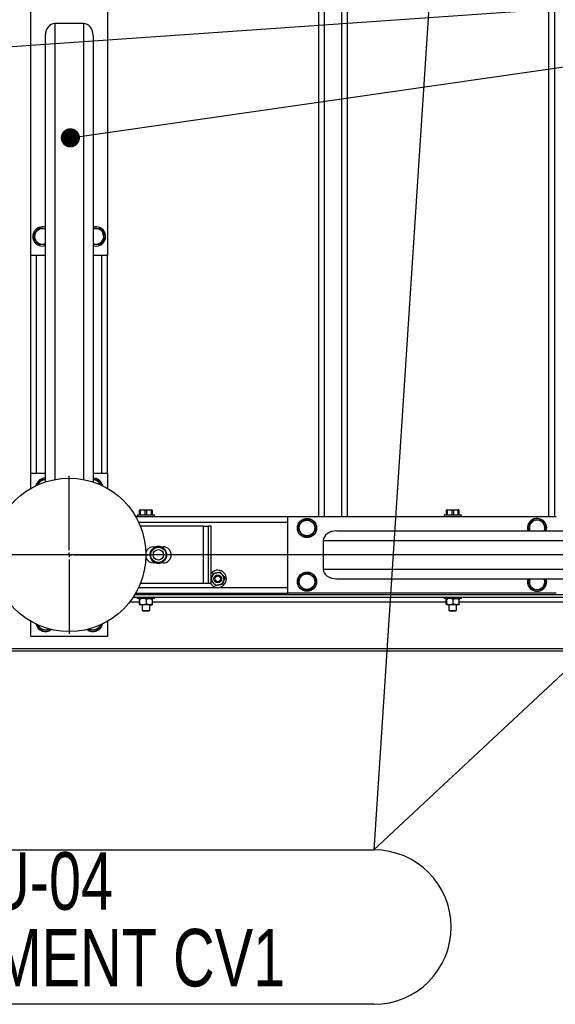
# Model space of a CAD drawing. Header units: millimetres. Extents: x 5 to 589, y 5 to 415.
# Tile 16 of 76: x 108 to 136, y 283 to 334. Entities that reach past the tile are written whole.
import ezdxf

# ---------------------------------------------------------------- set-up
doc = ezdxf.new("R2010")
doc.units = ezdxf.units.MM
doc.linetypes.add('CENTERX2', pattern=[20.32, 12.7, -2.54, 2.54, -2.54])
for name, color, linetype in [('COTES', 1, 'Continuous'), ('NOTES', 6, 'Continuous'), ('TRAIT-MIXTES', 3, 'CENTERX2')]:
    doc.layers.add(name, color=color, linetype=linetype)
doc.layers.add('TRAIT-FORT', color=4, linetype='Continuous', lineweight=25)
doc.styles.add('SLDTEXTSTYLE0', font='TXT', dxfattribs={"width": 0.75})
doc.dimstyles.new('SLDDIMSTYLE0', dxfattribs={"dimtxt": 3, "dimasz": 2, "dimexe": 0, "dimexo": 0.0625, "dimgap": 0.75, "dimtad": 1, "dimlfac": 20, "dimrnd": 1e-09, "dimzin": 12, "dimdsep": 46, "dimtxsty": 'SLDTEXTSTYLE0', "dimsah": 1, "dimcen": 0.09, "dimadec": 0, "dimazin": 3, "dimtfac": 1, "dimtofl": 0, "dimtmove": 0, "dimatfit": 3, "dimfxl": 1, "dimfrac": 2, "dimtolj": 1, "dimtzin": 12, "dimarcsym": 0})
doc.dimstyles.new('SLDDIMSTYLE2', dxfattribs={"dimtxt": 0.18, "dimasz": 1, "dimexe": 0, "dimexo": 0.0625, "dimgap": 0, "dimtad": 0, "dimtih": 1, "dimtoh": 1, "dimdec": 0, "dimrnd": 1e-09, "dimzin": 0, "dimdsep": 46, "dimtxsty": 'Standard', "dimblk1": 'DOT', "dimblk2": 'DOT', "dimsah": 1, "dimcen": 0.09, "dimadec": 0, "dimazin": 0, "dimtfac": 1, "dimtdec": 0, "dimtofl": 0, "dimtmove": 0, "dimatfit": 3, "dimldrblk": 'DOT', "dimfxl": 1, "dimfrac": 2, "dimtolj": 1, "dimtzin": 0, "dimarcsym": 0})

# ---------------------------------------------------------------- blocks, each defined once
blk = doc.blocks.new('_D_30')
at = {"layer": 'COTES', "color": 1, "transparency": 16777216}
for p, q in [((154.523, 366.453), (32.2, 366.453)), ((33.2, 306.453), (33.2, 366.453)), ((154.523, 306.453), (32.2, 306.453))]:
    blk.add_line(p, q, dxfattribs=at)
for points in [[(33.2, 366.453), (32.7, 364.453), (33.7, 364.453)], [(33.2, 306.453), (33.7, 308.453), (32.7, 308.453)]]:
    blk.add_solid(points, dxfattribs=at)
at = {"layer": 'COTES', "color": 1, "transparency": 16777216, "char_height": 3, "attachment_point": 1, "rotation": 90, "style": 'SLDTEXTSTYLE0'}
for s, insert in [('=', (29.333, 340.886)), ('1200', (29.333, 332.019)), ('=', (29.333, 329.594))]:
    blk.add_mtext(s, dxfattribs=dict(at, insert=insert))
blk = doc.blocks.new('_Dot')
at = {"color": 0, "linetype": 'ByBlock', "lineweight": -2}
blk.add_line((-0.5, 0), (-1, 0), dxfattribs=at)
at = {"color": 0, "linetype": 'ByBlock', "const_width": 0.5}
blk.add_lwpolyline([(-0.25, 0, 1), (0.25, 0, 1)], format="xyb", close=True, dxfattribs=at)
blk = doc.blocks.new('SW_NOTE_4')
at = {"layer": 'NOTES', "color": 0}
for p, q in [((0, 0), (46.667, 0)), ((46.667, -8.05), (0, -8.05))]:
    blk.add_line(p, q, dxfattribs=at)
for centre, start, end in [((0, -4.025), 90, 270), ((46.667, -4.025), 270, 90)]:
    blk.add_arc(centre, 4.025, start, end, dxfattribs=at)
at = {"layer": 'NOTES', "color": 0, "char_height": 3, "attachment_point": 2, "style": 'SLDTEXTSTYLE0'}
for s, insert in [('GRD2-FAU-04', (23.203, -0.12)), ('CONTREVENTEMENT CV1', (23.067, -4.12))]:
    blk.add_mtext(s, dxfattribs=dict(at, insert=insert))
blk = doc.blocks.new('SW_CENTERMARKSYMBOL_7')
at = {"layer": 'TRAIT-MIXTES', "color": 0}
for p, q in [((0, 0.25), (0, 4.125)), ((-0.25, 0), (-4.125, 0)), ((0, 0), (-0.125, 0)), ((0, 0), (0, 0.125)), ((0, 0), (0, -0.125)), ((0, 0), (0.125, 0)), ((0.25, 0), (4.125, 0)), ((0, -0.25), (0, -4.125))]:
    blk.add_line(p, q, dxfattribs=at)

msp = doc.modelspace()

# ---------------------------------------------------------------- linework, layer by layer
at = {"layer": 'TRAIT-FORT', "color": 4, "linetype": 'Continuous', "lineweight": 25}
for p, q in [((123.64772, 364.45271), (123.64772, 308.45276)), ((123.94775, 364.45271), (123.94775, 308.45276)), ((124.84773, 364.45271), (124.84773, 308.45276)), ((125.14776, 364.45271), (125.14776, 308.45276)), ((135.6478, 364.45271), (135.6478, 308.45276)), ((135.94774, 364.45271), (135.94774, 308.45276)), ((108.64776, 322.05273), (108.64776, 336.05277)), ((112.64776, 336.05277), (112.64776, 322.05273)), ((111.39777, 334.15629), (109.89774, 334.15629)), ((109.89774, 334.15629), (109.89774, 310.38176)), ((111.39777, 334.15629), (111.39777, 310.38176)), ((109.39773, 333.5302), (109.39773, 310.25244)), ((111.89779, 333.5302), (111.89779, 310.25244)), ((109.39773, 322.05273), (108.64776, 322.05273)), ((108.64776, 310.70277), (108.64776, 322.05273)), ((108.94778, 310.70277), (108.94778, 322.05273)), ((112.64776, 322.05273), (111.89779, 322.05273)), ((112.34773, 310.70277), (112.34773, 322.05273)), ((112.64776, 310.70277), (112.64776, 322.05273)), ((108.64776, 310.70277), (109.39773, 310.70277)), ((108.64776, 309.91684), (108.64776, 310.70277)), ((111.89779, 310.70277), (112.64776, 310.70277)), ((112.64776, 310.70277), (112.64776, 309.91684)), ((112.3668, 310.12599), (112.38721, 310.05465)), ((114.19776, 308.52772), (114.19776, 308.45276)), ((115.09774, 308.52772), (114.19776, 308.52772)), ((114.36179, 308.80276), (114.32279, 308.79227)), ((114.32279, 308.78359), (114.35626, 308.78359)), ((114.32279, 308.52772), (114.32279, 308.78359)), ((114.61423, 308.78359), (114.35626, 308.78359)), ((114.35626, 308.78359), (114.35626, 308.52772)), ((114.36179, 308.80276), (114.93371, 308.80276)), ((114.61423, 308.78359), (114.68127, 308.78359)), ((114.61423, 308.52772), (114.61423, 308.78359)), ((114.93924, 308.78359), (114.68127, 308.78359)), ((114.68127, 308.78359), (114.68127, 308.52772)), ((114.97272, 308.79227), (114.93371, 308.80276)), ((114.93924, 308.78359), (114.97272, 308.78359)), ((114.93924, 308.52772), (114.93924, 308.78359)), ((114.97272, 308.78359), (114.97272, 308.52772)), ((115.09774, 308.45276), (115.09774, 308.52772)), ((130.19775, 308.52772), (130.19775, 308.45276)), ((131.09773, 308.52772), (130.19775, 308.52772)), ((130.36178, 308.80276), (130.32277, 308.79227)), ((130.32277, 308.78359), (130.35625, 308.78359)), ((130.32277, 308.52772), (130.32277, 308.78359)), ((130.61422, 308.78359), (130.35625, 308.78359)), ((130.35625, 308.78359), (130.35625, 308.52772)), ((130.36178, 308.80276), (130.93379, 308.80276)), ((130.61422, 308.78359), (130.68126, 308.78359)), ((130.61422, 308.52772), (130.61422, 308.78359)), ((130.93923, 308.78359), (130.68126, 308.78359)), ((130.68126, 308.78359), (130.68126, 308.52772)), ((130.9728, 308.79227), (130.93379, 308.80276)), ((130.93923, 308.78359), (130.9728, 308.78359)), ((130.93923, 308.52772), (130.93923, 308.78359)), ((130.9728, 308.78359), (130.9728, 308.52772)), ((131.09773, 308.45276), (131.09773, 308.52772)), ((114.11184, 308.45276), (122.04774, 308.45276)), ((114.26852, 308.15274), (122.04774, 308.15274)), ((122.04774, 304.45277), (122.04774, 308.45276)), ((122.04774, 308.45276), (136.04778, 308.45276)), ((117.64777, 307.95275), (114.35588, 307.95275)), ((117.64777, 304.95268), (117.64777, 307.95275)), ((117.64777, 307.95275), (117.89773, 307.95275)), ((117.89773, 307.95275), (117.89773, 304.95268)), ((118.04775, 307.95275), (117.89773, 307.95275)), ((118.04775, 304.95268), (118.04775, 307.95275)), ((124.60483, 307.7027), (155.84806, 307.7027)), ((134.55718, 307.86711), (134.64578, 307.7027)), ((123.89777, 307.20269), (123.89777, 305.70275)), ((123.89777, 307.20269), (155.71874, 307.20269)), ((114.93409, 306.67206), (114.95231, 306.72261)), ((114.95231, 306.72261), (114.9526, 306.72928)), ((114.97939, 306.69066), (114.95231, 306.72261)), ((114.9526, 306.72928), (114.967, 306.72947)), ((114.98912, 306.70325), (114.967, 306.72947)), ((115.04777, 306.8772), (115.17356, 306.8772)), ((115.07848, 306.82408), (115.08086, 306.83819)), ((115.10061, 306.79795), (115.07848, 306.82408)), ((115.08086, 306.83819), (115.08754, 306.83743)), ((115.08754, 306.83743), (115.14037, 306.84725)), ((115.08754, 306.83743), (115.11462, 306.80558)), ((115.4219, 306.8772), (115.54778, 306.8772)), ((115.17356, 306.02824), (115.04777, 306.02824)), ((115.54778, 306.02824), (115.4219, 306.02824)), ((115.50792, 306.06801), (115.45518, 306.05828)), ((115.50792, 306.06801), (115.48084, 306.09995)), ((115.49485, 306.10758), (115.51707, 306.08136)), ((115.5146, 306.06724), (115.50792, 306.06801)), ((115.51707, 306.08136), (115.5146, 306.06724)), ((115.60634, 306.20219), (115.62856, 306.17606)), ((115.61616, 306.21478), (115.64325, 306.18283)), ((115.64286, 306.17615), (115.62856, 306.17606)), ((115.64325, 306.18283), (115.64286, 306.17615)), ((115.66146, 306.23337), (115.64325, 306.18283)), ((123.89777, 305.70275), (155.71874, 305.70275)), ((117.64777, 304.95268), (114.35588, 304.95268)), ((117.89773, 304.95268), (117.64777, 304.95268)), ((118.04775, 304.95268), (117.89773, 304.95268)), ((124.60483, 305.20274), (155.84806, 305.20274)), ((114.11184, 304.45277), (122.04774, 304.45277)), ((114.26852, 304.7527), (122.04774, 304.7527)), ((136.04778, 304.45277), (122.04774, 304.45277)), ((113.80962, 304.00273), (114.31144, 304.00273)), ((113.98843, 304.25269), (156.30706, 304.25269)), ((114.06749, 304.37771), (156.2281, 304.37771)), ((114.19776, 304.25269), (114.19776, 304.17773)), ((115.06332, 304.17773), (114.19776, 304.17773)), ((114.31144, 303.90297), (114.31144, 304.12747)), ((114.33538, 303.90297), (114.33538, 304.12747)), ((114.67164, 303.90297), (114.67164, 304.12747)), ((114.98407, 303.90297), (114.98407, 304.12747)), ((114.98407, 304.00273), (130.31142, 304.00273)), ((115.09774, 304.17773), (115.06332, 304.17773)), ((115.09774, 304.17773), (115.09774, 304.25269)), ((130.19775, 304.25269), (130.19775, 304.17773)), ((131.0633, 304.17773), (130.19775, 304.17773)), ((130.31142, 303.90297), (130.31142, 304.12747)), ((130.33536, 303.90297), (130.33536, 304.12747)), ((130.67172, 303.90297), (130.67172, 304.12747)), ((130.98405, 303.90297), (130.98405, 304.12747)), ((130.98405, 304.00273), (146.31141, 304.00273)), ((131.09773, 304.17773), (131.0633, 304.17773)), ((131.09773, 304.17773), (131.09773, 304.25269)), ((114.50351, 303.85272), (114.32346, 303.85272)), ((114.44772, 303.85272), (114.44772, 303.5566)), ((114.44772, 303.5566), (114.49779, 303.5277)), ((114.44772, 303.5566), (114.84779, 303.5566)), ((114.49779, 303.5277), (114.79772, 303.5277)), ((114.82785, 303.85272), (114.50351, 303.85272)), ((114.79772, 303.5277), (114.84779, 303.5566)), ((114.82785, 303.85272), (114.97205, 303.85272)), ((114.84779, 303.5566), (114.84779, 303.85272)), ((130.50349, 303.85272), (130.32344, 303.85272)), ((130.4478, 303.85272), (130.4478, 303.5566)), ((130.4478, 303.5566), (130.49777, 303.5277)), ((130.4478, 303.5566), (130.84777, 303.5566)), ((130.49777, 303.5277), (130.7978, 303.5277)), ((130.82784, 303.85272), (130.50349, 303.85272)), ((130.7978, 303.5277), (130.84777, 303.5566)), ((130.97213, 303.85272), (130.82784, 303.85272)), ((130.84777, 303.5566), (130.84777, 303.85272)), ((108.64776, 302.20276), (108.64776, 302.98859)), ((112.64776, 302.98859), (112.64776, 302.20276)), ((109.63052, 302.52072), (109.66914, 302.58328)), ((111.61693, 302.57803), (111.64001, 302.53512)), ((112.64776, 302.20276), (108.64776, 302.20276)), ((46.64777, 301.57773), (158.14775, 301.57773)), ((46.64777, 301.4527), (158.14775, 301.4527))]:
    msp.add_line(p, q, dxfattribs=at)
at = {"layer": 'TRAIT-FORT', "color": 4, "linetype": 'Continuous', "lineweight": 25, "flags": 128}
msp.add_lwpolyline([(118.04775, 305.4856), (118.0816, 305.52298), (118.15255, 305.58001)], dxfattribs=at)
at = {"layer": 'TRAIT-FORT', "color": 4, "linetype": 'Continuous', "lineweight": 25}
for centre, radius in [((110.64776, 306.45273), 4), ((123.04776, 307.85273), 0.5), ((123.04776, 307.85273), 0.40375), ((115.29776, 306.45273), 0.3975), ((115.29776, 306.45273), 0.2725), ((123.04776, 305.05273), 0.5), ((123.04776, 305.05273), 0.40375), ((118.39776, 305.20273), 0.2), ((118.39776, 305.20273), 0.15)]:
    msp.add_circle(centre, radius, dxfattribs=at)
for centre, radius, start, end in [((109.24776, 323.05273), 0.5, 72.542397, 287.457603), ((109.24776, 323.05273), 0.40375, 68.190793, 291.809207), ((112.04776, 323.05273), 0.5, 20.26999, 107.457603), ((112.04776, 323.05273), 0.40375, 28.317532, 111.809207), ((112.04776, 323.05273), 0.40375, 248.190793, 28.317532), ((112.04776, 323.05273), 0.5, 252.542397, 20.26999), ((109.39776, 309.95273), 0.5, 90, 168.232871), ((109.39776, 309.95273), 0.40375, 90, 157.231957), ((111.89776, 309.95273), 0.5, 20.26999, 90), ((111.89776, 309.95273), 0.40375, 21.511208, 90), ((135.04776, 307.85273), 0.5, 20.26999, 197.457603), ((135.04776, 307.85273), 0.40375, 28.317532, 201.809207), ((135.04776, 307.85273), 0.40375, 338.190793, 28.317532), ((135.04776, 307.85273), 0.5, 342.542397, 20.26999), ((115.04776, 306.45273), 0.4245, 90, 161.387299), ((115.29776, 306.45273), 0.44229, 141.294349, 299.361473), ((115.29776, 306.45273), 0.42472, 148.903038, 291.752785), ((115.29776, 306.45273), 0.44229, 321.294349, 119.361473), ((115.29776, 306.45273), 0.42472, 328.903038, 111.752785), ((115.54776, 306.45273), 0.4245, 270, 90), ((115.04776, 306.45273), 0.4245, 198.612701, 270), ((118.39776, 305.20273), 0.45, 213.748989, 123.018068), ((118.39776, 305.20273), 0.325, 100.066135, 160.066135), ((118.39776, 305.20273), 0.325, 40.066135, 100.066135), ((118.39776, 305.20273), 0.325, 160.066135, 220.066135), ((118.39776, 305.20273), 0.325, 220.066135, 280.066135), ((118.39776, 305.20273), 0.325, 280.066135, 340.066135), ((118.39776, 305.20273), 0.325, 340.066135, 40.066135), ((135.04776, 305.05273), 0.5, 162.542397, 17.457603), ((135.04776, 305.05273), 0.40375, 158.190793, 21.809207), ((109.39776, 302.95273), 0.5, 192.225219, 309.423856), ((109.39776, 302.95273), 0.40375, 202.486484, 298.765147), ((111.89776, 302.95273), 0.5, 230.03976, 348.567712), ((111.89776, 302.95273), 0.40375, 243.107305, 336.52193)]:
    msp.add_arc(centre, radius, start, end, dxfattribs=at)
for centre, major_axis, ratio, start_param, end_param in [((109.89776, 333.5302), (0, -0.62607), 0.79863551, 3.14159265, 4.71238898), ((111.39776, 333.5302), (0, -0.62607), 0.79863551, 1.57079633, 3.14159265), ((124.60487, 307.20273), (0.70711, 0), 0.70710678, 1.57079633, 3.14159265), ((124.60487, 305.70273), (0.70711, 0), 0.70710678, 3.14159265, 4.71238898)]:
    msp.add_ellipse(centre, major_axis=major_axis, ratio=ratio, start_param=start_param, end_param=end_param, dxfattribs=at)
for points, knots in [([(109.01492, 323.48477), (108.99259, 323.44851), (108.94743, 323.37521), (108.88034, 323.26668), (108.81628, 323.16289), (108.77703, 323.09925), (108.75724, 323.06715)], [0, 0, 0, 0, 0.26455402, 0.53490827, 0.76543704, 1, 1, 1, 1]), ([(109.01492, 323.48477), (109.05754, 323.4835), (109.14366, 323.48094), (109.27097, 323.47719), (109.35658, 323.47485), (109.39576, 323.47358), (109.39773, 323.47352)], [0, 0, 0, 0, 0.34043415, 0.68790779, 0.98430859, 1, 1, 1, 1]), ([(111.89779, 323.48229), (111.91296, 323.48185), (111.97174, 323.48013), (112.07124, 323.47723), (112.19303, 323.47367), (112.26778, 323.47148), (112.30548, 323.47037)], [0, 0, 0, 0, 0.1134342, 0.43926397, 0.71720219, 1, 1, 1, 1]), ([(112.30548, 323.47037), (112.33511, 323.41541), (112.38412, 323.32451), (112.45517, 323.19264), (112.50298, 323.10395), (112.53044, 323.05291), (112.53827, 323.03835)], [0, 0, 0, 0, 0.385565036, 0.637653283, 0.896646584, 1, 1, 1, 1]), ([(108.75724, 323.06715), (108.78683, 323.01219), (108.83577, 322.92127), (108.90685, 322.78944), (108.9546, 322.70069), (108.98216, 322.6497), (108.99003, 322.63514)], [0, 0, 0, 0, 0.38547627, 0.63756487, 0.89655853, 1, 1, 1, 1]), ([(112.28059, 322.62074), (112.30293, 322.65699), (112.34809, 322.7303), (112.41514, 322.83882), (112.47929, 322.94255), (112.51849, 323.00622), (112.53827, 323.03835)], [0, 0, 0, 0, 0.26455491, 0.53491007, 0.7652774, 1, 1, 1, 1]), ([(109.39773, 322.62312), (109.38255, 322.62357), (109.32377, 322.62528), (109.22427, 322.62831), (109.10248, 322.63183), (109.02773, 322.63403), (108.99003, 322.63514)], [0, 0, 0, 0, 0.11343343, 0.43926778, 0.71720411, 1, 1, 1, 1]), ([(112.28059, 322.62074), (112.23797, 322.62196), (112.15185, 322.62441), (112.02456, 322.62834), (111.939, 322.63068), (111.89979, 322.63193), (111.89779, 322.63199)], [0, 0, 0, 0, 0.34042881, 0.68791143, 0.98406869, 1, 1, 1, 1]), ([(109.16494, 310.38472), (109.14257, 310.34849), (109.09736, 310.27526), (109.03486, 310.17391), (108.99608, 310.11106), (108.98069, 310.08612)], [0, 0, 0, 0, 0.37133415, 0.75052803, 1, 1, 1, 1]), ([(109.16494, 310.38472), (109.20752, 310.38349), (109.28386, 310.38129), (109.36281, 310.37897), (109.39773, 310.37795)], [0, 0, 0, 0, 0.55775066, 1, 1, 1, 1]), ([(111.89779, 310.37795), (111.90773, 310.37762), (111.95582, 310.37607), (112.0431, 310.37365), (112.1178, 310.37144), (112.15547, 310.37032)], [0, 0, 0, 0, 0.1144774, 0.55340153, 1, 1, 1, 1]), ([(112.15547, 310.37032), (112.18506, 310.31545), (112.234, 310.22472), (112.28721, 310.12582), (112.30914, 310.08523), (112.31149, 310.08088)], [0, 0, 0, 0, 0.57726803, 0.95469459, 1, 1, 1, 1]), ([(122.81497, 308.28473), (122.79259, 308.24848), (122.74736, 308.17522), (122.68043, 308.06662), (122.61628, 307.9629), (122.57701, 307.89924), (122.55719, 307.86711)], [0, 0, 0, 0, 0.26462773, 0.53485663, 0.76520193, 1, 1, 1, 1]), ([(122.81497, 308.28473), (122.85754, 308.28351), (122.94363, 308.28104), (123.07115, 308.27717), (123.19308, 308.27363), (123.26782, 308.27144), (123.30554, 308.27033)], [0, 0, 0, 0, 0.26455318, 0.53496974, 0.76528125, 1, 1, 1, 1]), ([(123.30554, 308.27033), (123.33513, 308.21536), (123.38408, 308.12444), (123.45516, 307.99261), (123.5029, 307.90386), (123.53047, 307.85287), (123.53833, 307.83831)], [0, 0, 0, 0, 0.38547627, 0.63756487, 0.89655853, 1, 1, 1, 1]), ([(134.81496, 308.28473), (134.79258, 308.24848), (134.74734, 308.17522), (134.68042, 308.06662), (134.61627, 307.9629), (134.577, 307.89924), (134.55718, 307.86711)], [0, 0, 0, 0, 0.26462773, 0.53485663, 0.76520193, 1, 1, 1, 1]), ([(134.81496, 308.28473), (134.85753, 308.28351), (134.94362, 308.28104), (135.07114, 308.27717), (135.19307, 308.27363), (135.26781, 308.27144), (135.30553, 308.27033)], [0, 0, 0, 0, 0.26455318, 0.53496974, 0.76528125, 1, 1, 1, 1]), ([(135.30553, 308.27033), (135.33512, 308.21536), (135.38406, 308.12444), (135.45514, 307.99261), (135.50289, 307.90386), (135.53046, 307.85287), (135.53832, 307.83831)], [0, 0, 0, 0, 0.38547627, 0.63756487, 0.89655853, 1, 1, 1, 1]), ([(122.55719, 307.86711), (122.58683, 307.81215), (122.63585, 307.72126), (122.70684, 307.58939), (122.75475, 307.50076), (122.78216, 307.44969), (122.78999, 307.4351)], [0, 0, 0, 0, 0.38556626, 0.6376553, 0.89648311, 1, 1, 1, 1]), ([(123.28056, 307.4207), (123.30294, 307.45694), (123.34817, 307.53021), (123.41513, 307.63881), (123.4792, 307.74259), (123.51851, 307.80622), (123.53833, 307.83831)], [0, 0, 0, 0, 0.26462682, 0.53485479, 0.76536149, 1, 1, 1, 1]), ([(135.45459, 307.7027), (135.46259, 307.71568), (135.49099, 307.76174), (135.51854, 307.8063), (135.53832, 307.83831)], [0, 0, 0, 0, 0.28175443, 1, 1, 1, 1]), ([(123.28056, 307.4207), (123.23799, 307.42197), (123.1519, 307.42454), (123.02438, 307.42822), (122.90245, 307.4318), (122.82771, 307.43399), (122.78999, 307.4351)], [0, 0, 0, 0, 0.2645587, 0.53496967, 0.76528122, 1, 1, 1, 1]), ([(114.93409, 306.67206), (114.93339, 306.66009), (114.93222, 306.6399), (114.94162, 306.60983), (114.94544, 306.59758)], [0, 0, 0, 0, 0.59285843, 1, 1, 1, 1]), ([(114.967, 306.72947), (114.96822, 306.73029), (114.97067, 306.73192), (114.98095, 306.74206), (114.99517, 306.75578), (115.0094, 306.76895), (115.02453, 306.78183), (115.03993, 306.79458), (115.05752, 306.80778), (115.07106, 306.81753), (115.07726, 306.82244), (115.07821, 306.82371), (115.07848, 306.82408)], [0, 0, 0, 0, 0.11231366, 0.22496688, 0.33804643, 0.45179899, 0.49993414, 0.61302688, 0.72647878, 0.84007893, 0.95367339, 1, 1, 1, 1]), ([(115.14037, 306.84725), (115.15204, 306.84641), (115.16735, 306.8453), (115.18886, 306.83478), (115.19397, 306.83228)], [0, 0, 0, 0, 0.76262405, 1, 1, 1, 1]), ([(115.45518, 306.05828), (115.44355, 306.059), (115.42952, 306.05986), (115.4099, 306.06926), (115.40654, 306.07087)], [0, 0, 0, 0, 0.82865701, 1, 1, 1, 1]), ([(115.62856, 306.17606), (115.62729, 306.17519), (115.62475, 306.17347), (115.6146, 306.1635), (115.6004, 306.14963), (115.58615, 306.13649), (115.57101, 306.12359), (115.55556, 306.11089), (115.53801, 306.09776), (115.52451, 306.08787), (115.5183, 306.083), (115.51735, 306.08173), (115.51707, 306.08136)], [0, 0, 0, 0, 0.11246585, 0.22477121, 0.33809145, 0.45184144, 0.4999755, 0.61340093, 0.72631075, 0.84008255, 0.95367444, 1, 1, 1, 1]), ([(115.66146, 306.23337), (115.66251, 306.24508), (115.66391, 306.26062), (115.65689, 306.28383), (115.65517, 306.28954)], [0, 0, 0, 0, 0.75361061, 1, 1, 1, 1]), ([(118.15618, 305.48989), (118.14871, 305.46927), (118.1286, 305.41371), (118.10625, 305.35223), (118.09219, 305.31355)], [0, 0, 0, 0, 0.37100678, 1, 1, 1, 1]), ([(118.15618, 305.48989), (118.18149, 305.4944), (118.23295, 305.50358), (118.29676, 305.5149), (118.33324, 305.52133), (118.341, 305.52269)], [0, 0, 0, 0, 0.43248518, 0.87926439, 1, 1, 1, 1]), ([(118.341, 305.52269), (118.37347, 305.52848), (118.43795, 305.53996), (118.49661, 305.55035), (118.52573, 305.5555)], [0, 0, 0, 0, 0.50359923, 1, 1, 1, 1]), ([(118.64646, 305.41188), (118.62522, 305.43716), (118.58308, 305.48731), (118.54474, 305.53289), (118.52573, 305.5555)], [0, 0, 0, 0, 0.50402287, 1, 1, 1, 1]), ([(122.81497, 305.48474), (122.79259, 305.44849), (122.74736, 305.37523), (122.6804, 305.26663), (122.61633, 305.16284), (122.57702, 305.09922), (122.55719, 305.06712)], [0, 0, 0, 0, 0.26462682, 0.53485479, 0.76536149, 1, 1, 1, 1]), ([(122.81497, 305.48474), (122.85754, 305.48352), (122.94363, 305.48105), (123.07115, 305.47718), (123.19308, 305.47365), (123.26782, 305.47145), (123.30554, 305.47034)], [0, 0, 0, 0, 0.26455318, 0.53496974, 0.76528125, 1, 1, 1, 1]), ([(123.30554, 305.47034), (123.33513, 305.41537), (123.38408, 305.32446), (123.45516, 305.19262), (123.5029, 305.10387), (123.53047, 305.05288), (123.53833, 305.03832)], [0, 0, 0, 0, 0.38547627, 0.63756487, 0.89655853, 1, 1, 1, 1]), ([(118.09219, 305.31355), (118.09117, 305.31069), (118.07626, 305.26873), (118.0615, 305.22844), (118.04775, 305.19091)], [0, 0, 0, 0, 0.06824093, 1, 1, 1, 1]), ([(118.04775, 305.11395), (118.05793, 305.10185), (118.08529, 305.06936), (118.12014, 305.02782), (118.14397, 304.99951), (118.14903, 304.9935)], [0, 0, 0, 0, 0.318515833, 0.855395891, 1, 1, 1, 1]), ([(118.14903, 304.9935), (118.17026, 304.96826), (118.21242, 304.91813), (118.25081, 304.87258), (118.26986, 304.84997)], [0, 0, 0, 0, 0.50369275, 1, 1, 1, 1]), ([(118.7033, 305.09192), (118.70225, 305.08906), (118.68525, 305.04272), (118.6633, 304.98146), (118.64417, 304.92884), (118.63931, 304.91549)], [0, 0, 0, 0, 0.04680709, 0.75807466, 1, 1, 1, 1]), ([(118.76729, 305.26835), (118.75075, 305.28799), (118.71709, 305.32796), (118.67536, 305.37752), (118.65152, 305.40587), (118.64646, 305.41188)], [0, 0, 0, 0, 0.43221601, 0.87958719, 1, 1, 1, 1]), ([(118.76729, 305.26835), (118.75979, 305.24774), (118.73956, 305.19219), (118.7173, 305.13064), (118.7033, 305.09192)], [0, 0, 0, 0, 0.37099632, 1, 1, 1, 1]), ([(122.55719, 305.06712), (122.58683, 305.01216), (122.63584, 304.92127), (122.70688, 304.7894), (122.7547, 304.7007), (122.78215, 304.64967), (122.78999, 304.63511)], [0, 0, 0, 0, 0.385565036, 0.637653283, 0.896646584, 1, 1, 1, 1]), ([(123.28056, 304.62071), (123.30294, 304.65696), (123.34817, 304.73022), (123.41513, 304.83882), (123.4792, 304.94261), (123.51851, 305.00623), (123.53833, 305.03832)], [0, 0, 0, 0, 0.26462682, 0.53485479, 0.76536149, 1, 1, 1, 1]), ([(134.64092, 305.20274), (134.63291, 305.18976), (134.60451, 305.1437), (134.57697, 305.09913), (134.55718, 305.06712)], [0, 0, 0, 0, 0.28175443, 1, 1, 1, 1]), ([(134.55718, 305.06712), (134.58682, 305.01216), (134.63582, 304.92127), (134.70687, 304.7894), (134.75469, 304.7007), (134.78214, 304.64967), (134.78997, 304.63511)], [0, 0, 0, 0, 0.385565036, 0.637653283, 0.896646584, 1, 1, 1, 1]), ([(135.28054, 304.62071), (135.30292, 304.65696), (135.34816, 304.73022), (135.41512, 304.83882), (135.47919, 304.94261), (135.51849, 305.00623), (135.53832, 305.03832)], [0, 0, 0, 0, 0.26462682, 0.53485479, 0.76536149, 1, 1, 1, 1]), ([(135.44973, 305.20274), (135.45128, 305.19981), (135.47304, 305.15895), (135.50291, 305.1039), (135.53046, 305.05288), (135.53832, 305.03832)], [0, 0, 0, 0, 0.05223605, 0.72950168, 1, 1, 1, 1]), ([(118.45458, 304.88278), (118.42208, 304.877), (118.35759, 304.86553), (118.29894, 304.85513), (118.26986, 304.84997)], [0, 0, 0, 0, 0.50405958, 1, 1, 1, 1]), ([(118.63931, 304.91549), (118.61403, 304.91101), (118.56258, 304.90189), (118.49878, 304.8906), (118.46231, 304.88415), (118.45458, 304.88278)], [0, 0, 0, 0, 0.43219275, 0.87967978, 1, 1, 1, 1]), ([(123.28056, 304.62071), (123.23799, 304.62198), (123.1519, 304.62455), (123.02438, 304.62823), (122.90245, 304.63181), (122.82771, 304.634), (122.78999, 304.63511)], [0, 0, 0, 0, 0.2645587, 0.53496967, 0.76528122, 1, 1, 1, 1]), ([(135.28054, 304.62071), (135.23797, 304.62198), (135.15189, 304.62455), (135.02436, 304.62823), (134.90244, 304.63181), (134.8277, 304.634), (134.78997, 304.63511)], [0, 0, 0, 0, 0.2645587, 0.53496967, 0.76528122, 1, 1, 1, 1]), ([(114.32346, 304.17773), (114.32132, 304.17483), (114.31708, 304.16907), (114.31331, 304.14126), (114.31144, 304.12747)], [0, 0, 0, 0, 0.50407483, 1, 1, 1, 1]), ([(114.33538, 304.12747), (114.33377, 304.13921), (114.33049, 304.16308), (114.32616, 304.17668), (114.32393, 304.17754), (114.32346, 304.17773)], [0, 0, 0, 0, 0.43236231, 0.87960409, 1, 1, 1, 1]), ([(114.50351, 304.17773), (114.50081, 304.17771), (114.45662, 304.17744), (114.39828, 304.16082), (114.3481, 304.13422), (114.33538, 304.12747)], [0, 0, 0, 0, 0.0463616, 0.75813839, 1, 1, 1, 1]), ([(114.67164, 304.12747), (114.652, 304.13794), (114.59905, 304.16619), (114.54041, 304.17327), (114.50351, 304.17773)], [0, 0, 0, 0, 0.3708848, 1, 1, 1, 1]), ([(114.67164, 304.12747), (114.69303, 304.13921), (114.73656, 304.16309), (114.79055, 304.17668), (114.82134, 304.17754), (114.82785, 304.17773)], [0, 0, 0, 0, 0.43241332, 0.87981206, 1, 1, 1, 1]), ([(114.82785, 304.17773), (114.85536, 304.17483), (114.90992, 304.16908), (114.95949, 304.14126), (114.98407, 304.12747)], [0, 0, 0, 0, 0.50420337, 1, 1, 1, 1]), ([(114.97205, 304.17773), (114.97419, 304.17483), (114.97843, 304.16907), (114.9822, 304.14126), (114.98407, 304.12747)], [0, 0, 0, 0, 0.50407483, 1, 1, 1, 1]), ([(130.32344, 304.17773), (130.32135, 304.17483), (130.3172, 304.16907), (130.31334, 304.14126), (130.31142, 304.12747)], [0, 0, 0, 0, 0.50404489, 1, 1, 1, 1]), ([(130.33536, 304.12747), (130.33373, 304.1392), (130.3304, 304.16308), (130.32636, 304.17668), (130.32395, 304.17754), (130.32344, 304.17773)], [0, 0, 0, 0, 0.43236229, 0.87957354, 1, 1, 1, 1]), ([(130.50349, 304.17773), (130.50079, 304.17771), (130.45661, 304.17744), (130.39826, 304.16082), (130.34809, 304.13422), (130.33536, 304.12747)], [0, 0, 0, 0, 0.0463616, 0.75813839, 1, 1, 1, 1]), ([(130.67172, 304.12747), (130.65205, 304.13794), (130.59905, 304.16617), (130.54038, 304.17326), (130.50349, 304.17773)], [0, 0, 0, 0, 0.37113768, 1, 1, 1, 1]), ([(130.67172, 304.12747), (130.69308, 304.13921), (130.73655, 304.1631), (130.79054, 304.17668), (130.82132, 304.17754), (130.82784, 304.17773)], [0, 0, 0, 0, 0.43220057, 0.87976701, 1, 1, 1, 1]), ([(130.82784, 304.17773), (130.85535, 304.17483), (130.9099, 304.16908), (130.95947, 304.14126), (130.98405, 304.12747)], [0, 0, 0, 0, 0.50420337, 1, 1, 1, 1]), ([(130.97213, 304.17773), (130.97423, 304.17483), (130.97839, 304.16907), (130.98217, 304.14126), (130.98405, 304.12747)], [0, 0, 0, 0, 0.50405951, 1, 1, 1, 1]), ([(114.31144, 303.90297), (114.31306, 303.89124), (114.31636, 303.86737), (114.32055, 303.85376), (114.32295, 303.8529), (114.32346, 303.85272)], [0, 0, 0, 0, 0.43234812, 0.87945603, 1, 1, 1, 1]), ([(114.32346, 303.85272), (114.32555, 303.85562), (114.32972, 303.86138), (114.3335, 303.88918), (114.33538, 303.90297)], [0, 0, 0, 0, 0.50394286, 1, 1, 1, 1]), ([(114.33538, 303.90297), (114.3481, 303.89623), (114.39828, 303.86962), (114.45662, 303.853), (114.50081, 303.85273), (114.50351, 303.85272)], [0, 0, 0, 0, 0.24186161, 0.9536384, 1, 1, 1, 1]), ([(114.50351, 303.85272), (114.5404, 303.85723), (114.59902, 303.8644), (114.652, 303.89254), (114.67164, 303.90297)], [0, 0, 0, 0, 0.62926792, 1, 1, 1, 1]), ([(114.82785, 303.85272), (114.80039, 303.85562), (114.74587, 303.86138), (114.69626, 303.88918), (114.67164, 303.90297)], [0, 0, 0, 0, 0.50381424, 1, 1, 1, 1]), ([(114.98407, 303.90297), (114.96267, 303.89124), (114.91916, 303.86738), (114.86524, 303.85376), (114.83441, 303.8529), (114.82785, 303.85272)], [0, 0, 0, 0, 0.43247417, 0.87940744, 1, 1, 1, 1]), ([(114.98407, 303.90297), (114.98244, 303.89124), (114.97914, 303.86737), (114.97496, 303.85376), (114.97256, 303.8529), (114.97205, 303.85272)], [0, 0, 0, 0, 0.43234812, 0.87945603, 1, 1, 1, 1]), ([(130.31142, 303.90297), (130.3131, 303.89124), (130.3165, 303.86737), (130.32053, 303.85376), (130.32293, 303.8529), (130.32344, 303.85272)], [0, 0, 0, 0, 0.43237768, 0.87945582, 1, 1, 1, 1]), ([(130.32344, 303.85272), (130.32554, 303.85562), (130.3297, 303.86138), (130.33349, 303.88918), (130.33536, 303.90297)], [0, 0, 0, 0, 0.50394286, 1, 1, 1, 1]), ([(130.33536, 303.90297), (130.34809, 303.89623), (130.39826, 303.86962), (130.45661, 303.853), (130.50079, 303.85273), (130.50349, 303.85272)], [0, 0, 0, 0, 0.24186161, 0.9536384, 1, 1, 1, 1]), ([(130.50349, 303.85272), (130.54038, 303.85723), (130.59901, 303.86442), (130.65205, 303.89254), (130.67172, 303.90297)], [0, 0, 0, 0, 0.62901483, 1, 1, 1, 1]), ([(130.82784, 303.85272), (130.80037, 303.85562), (130.74586, 303.86137), (130.6963, 303.88918), (130.67172, 303.90297)], [0, 0, 0, 0, 0.5040042, 1, 1, 1, 1]), ([(130.98405, 303.90297), (130.96265, 303.89124), (130.91914, 303.86738), (130.86523, 303.85376), (130.83439, 303.8529), (130.82784, 303.85272)], [0, 0, 0, 0, 0.43247417, 0.87940744, 1, 1, 1, 1]), ([(130.98405, 303.90297), (130.98244, 303.89124), (130.97917, 303.86737), (130.97483, 303.85376), (130.9726, 303.8529), (130.97213, 303.85272)], [0, 0, 0, 0, 0.43236132, 0.87948287, 1, 1, 1, 1]), ([(108.98679, 302.8195), (108.99006, 302.81341), (109.01271, 302.77116), (109.05698, 302.68926), (109.1046, 302.60068), (109.13218, 302.54968), (109.14005, 302.53512)], [0, 0, 0, 0, 0.06467946, 0.44836464, 0.84255949, 1, 1, 1, 1]), ([(109.63052, 302.52072), (109.58795, 302.52194), (109.5019, 302.5244), (109.37437, 302.52828), (109.25248, 302.53181), (109.17774, 302.53401), (109.14005, 302.53512)], [0, 0, 0, 0, 0.264602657, 0.534878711, 0.76542388, 1, 1, 1, 1]), ([(112.13058, 302.52072), (112.08801, 302.52194), (112.00192, 302.52441), (111.8744, 302.52828), (111.75247, 302.53181), (111.67773, 302.53401), (111.64001, 302.53512)], [0, 0, 0, 0, 0.26455318, 0.53496974, 0.76528125, 1, 1, 1, 1]), ([(112.13058, 302.52072), (112.15295, 302.55695), (112.19816, 302.63018), (112.26162, 302.73308), (112.30135, 302.79749), (112.31769, 302.82399)], [0, 0, 0, 0, 0.36566117, 0.73906201, 1, 1, 1, 1])]:
    msp.add_open_spline(points, degree=3, knots=knots, dxfattribs=at)

# ---------------------------------------------------------------- block references
at = {"layer": 'NOTES', "color": 211}
msp.add_blockref('SW_NOTE_4', (79.87421, 291.06918), dxfattribs=at)
at = {"layer": 'TRAIT-MIXTES', "color": 3}
msp.add_blockref('SW_CENTERMARKSYMBOL_7', (110.64776, 306.45273), dxfattribs=at)

# ---------------------------------------------------------------- dimensions: what is measured, and where the dimension line sits
at = {"layer": 'COTES', "color": 1}
dim = msp.add_linear_dim(base=(33.20011, 366.45273), p1=(155.52276, 306.45273), p2=(155.52276, 366.45273), angle=90, text='=<>=', dimstyle='SLDDIMSTYLE0', dxfattribs=at)
dim.commit()
dim.dimension.update_dxf_attribs({"geometry": '_D_30', "text_midpoint": (33.20011, 336.45273), "dimtype": 160})

# ---------------------------------------------------------------- leaders
at = {"layer": 'NOTES', "color": 211}
for points in [[(131.44151, 366.39544), (126.54088, 291.06918)], [(46.73068, 328.7341), (177.42138, 337.79874)], [(110.70813, 328.1934), (177.42138, 337.79874)], [(142.68951, 306.15716), (126.54088, 291.06918)]]:
    msp.add_leader(points, dimstyle='SLDDIMSTYLE2', dxfattribs=at)

doc.saveas('drawing.dxf')
